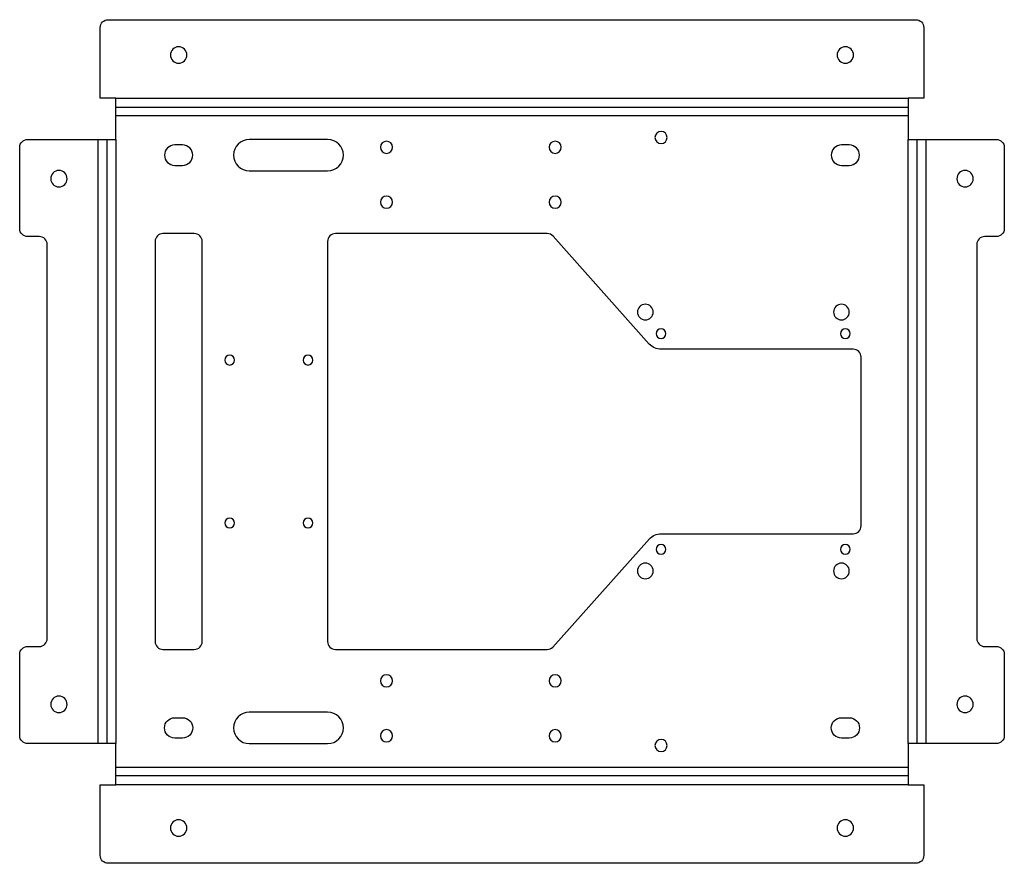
# Model space of a CAD drawing. Header units: millimetres. Extents: x -23 to 229, y 0 to 215.
import ezdxf

# ---------------------------------------------------------------- set-up
doc = ezdxf.new("R2010")
doc.units = ezdxf.units.MM

msp = doc.modelspace()

# ---------------------------------------------------------------- linework, layer by layer
at = {"layer": 'BEND'}
for p, q in [((2, 192.79), (204, 192.79)), ((-0.26, 30.52), (-0.26, 184.52)), ((206.26, 184.52), (206.26, 30.52)), ((204, 22.26), (2, 22.26))]:
    msp.add_line(p, q, dxfattribs=at)
at = {"layer": 'BEND_EXTENT'}
for p, q in [((2, 195.05), (204, 195.05)), ((204, 190.52), (2, 190.52)), ((-2.52, 30.52), (-2.52, 184.52)), ((2, 184.52), (2, 30.52)), ((204, 30.52), (204, 184.52)), ((208.52, 184.52), (208.52, 30.52)), ((2, 24.52), (204, 24.52)), ((204, 20), (2, 20))]:
    msp.add_line(p, q, dxfattribs=at)
at = {"layer": 'INTERIOR_PROFILES'}
for points in [[(36, 176.52), (56, 176.52, 1), (56, 184.52), (36, 184.52, 1)], [(17, 177.92), (19, 177.92, 1), (19, 183.12), (17, 183.12, 1)], [(189, 183.12), (187, 183.12, 1), (187, 177.92), (189, 177.92, 1)], [(14, 54.52), (22, 54.52, 0.414214), (24, 56.52), (24, 158.52, 0.414214), (22, 160.52), (14, 160.52, 0.414214), (12, 158.52), (12, 56.52, 0.414214)], [(190, 131.02), (141, 131.02, -0.213786), (138.01, 132.36), (113.49, 159.86, 0.213786), (112, 160.52), (58, 160.52, 0.414214), (56, 158.52), (56, 56.52, 0.414214), (58, 54.52), (112, 54.52, 0.198912), (113.41, 55.11), (138.02, 82.69, -0.213763), (141, 84.02), (190, 84.02, 0.414214), (192, 86.02), (192, 129.02, 0.414214)], [(36, 30.52), (56, 30.52, 1), (56, 38.52), (36, 38.52, 1)], [(19, 37.12, -1), (19, 31.92), (17, 31.92, -1), (17, 37.12)], [(187, 31.92, -1), (187, 37.12), (189, 37.12, -1), (189, 31.92)]]:
    msp.add_lwpolyline(points, format="xyb", close=True, dxfattribs=at)
at = {"layer": 'INTERIOR_PROFILES', "extrusion": (0, 0, -1)}
for centre, radius in [((-18, 206.05), 2.1), ((-188, 206.05), 2.1), ((-141, 185.02), 1.55), ((-71, 182.52), 1.55), ((-114, 182.52), 1.55), ((12.52, 174.52), 2.1), ((-218.52, 174.52), 2.1), ((-71, 168.52), 1.55), ((-114, 168.52), 1.55), ((-137, 140.52), 2), ((-187, 140.52), 2), ((-141, 135.02), 1.25), ((-188, 135.02), 1.25), ((-31, 128.27), 1.25), ((-51, 128.27), 1.25), ((-31, 86.77), 1.25), ((-51, 86.77), 1.25), ((-141, 80.02), 1.25), ((-188, 80.02), 1.25), ((-137, 74.52), 2), ((-187, 74.52), 2), ((-71, 46.52), 1.55), ((-114, 46.52), 1.55), ((12.52, 40.52), 2.1), ((-218.52, 40.52), 2.1), ((-71, 32.52), 1.55), ((-114, 32.52), 1.55), ((-141, 30.02), 1.55), ((-18, 9), 2.1), ((-188, 9), 2.1)]:
    msp.add_circle(centre, radius, dxfattribs=at)
at = {"layer": 'OUTER_PROFILES'}
msp.add_lwpolyline([(2, 195.05), (-2, 195.05), (-2, 213.05, -0.414214), (0, 215.05), (206, 215.05, -0.414214), (208, 213.05), (208, 195.05), (204, 195.05), (204, 184.52), (226.52, 184.52, -0.414214), (228.52, 182.52), (228.52, 161.77, -0.414214), (226.52, 159.77), (223.52, 159.77, 0.414214), (221.52, 157.77), (221.52, 57.27, 0.414214), (223.52, 55.27), (226.52, 55.27, -0.414214), (228.52, 53.27), (228.52, 32.52, -0.414214), (226.52, 30.52), (204, 30.52), (204, 20), (208, 20), (208, 2, -0.414214), (206, 0), (0, 0, -0.414214), (-2, 2), (-2, 20), (2, 20), (2, 30.52), (-20.52, 30.52, -0.414214), (-22.52, 32.52), (-22.52, 53.27, -0.414214), (-20.52, 55.27), (-17.52, 55.27, 0.414214), (-15.52, 57.27), (-15.52, 157.77, 0.414214), (-17.52, 159.77), (-20.52, 159.77, -0.414214), (-22.52, 161.77), (-22.52, 182.52, -0.414214), (-20.52, 184.52), (2, 184.52)], format="xyb", close=True, dxfattribs=at)

doc.saveas('drawing.dxf')
